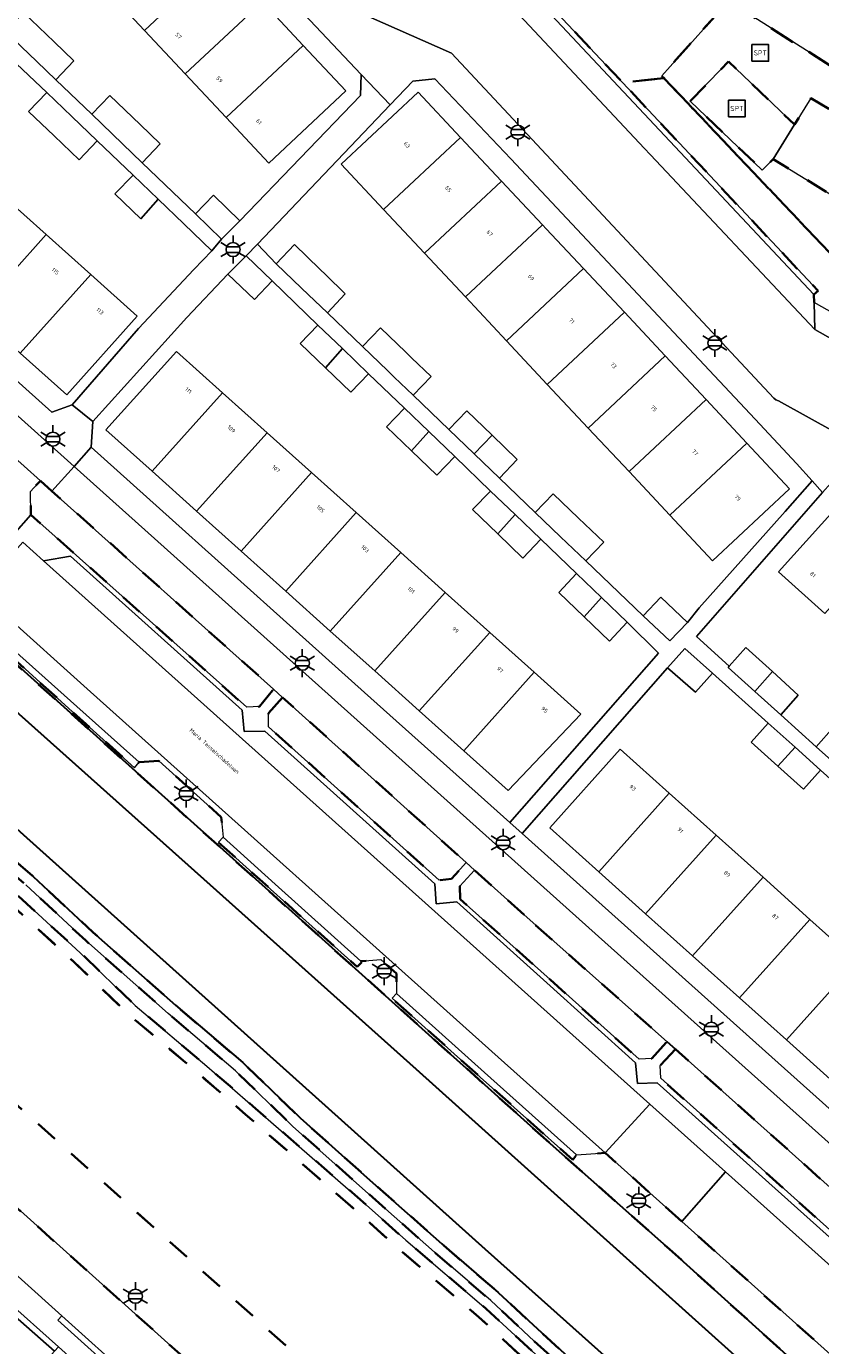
# Model space of a CAD drawing. Extents: x 105780 to 185197, y 477999 to 525027.
# Tile 12 of 256: x 105875 to 105947, y 478491 to 478611. Entities that reach past the tile are written whole.
import ezdxf
from ezdxf.enums import TextEntityAlignment as Align

# ---------------------------------------------------------------- set-up
doc = ezdxf.new("R2010")
doc.units = 0
doc.linetypes.add('XX-HIDDEN', pattern=[4, 2, -2])
for name, color, linetype, lineweight in [('B-GV-GR-MATERIAALGRENS-G', 252, 'XX-HIDDEN', 35), ('B-RO-IE-MEUBILAIR_WEGMEUBILAIR-S', 252, 'Continuous', 25), ('B-RO-IE-TERREINAFSCHEIDING_KUNSTMATIG_HEKWERK-G', 252, 'IE-TERREINAFSCHEIDING-KUNSTMATIG', 18), ('B-WE-GW-WATERGANG_SLOOT_INSTEEK-G', 252, 'Continuous', 30), ('B-XX-KG-KADASTRAAL_BEBOUWING-G', 252, 'Continuous', 20), ('B1-WE-OG-BEBOUWING-T18', 7, 'Continuous', 18), ('B1-WE-OG-TERREIN_ERF-GV', 252, 'Continuous', 18), ('B1-WE-OG-TOPOGRAFIE-T18', 10, 'Continuous', 18), ('B1-WE-VH-VERHARDING_ASFALT-GV', 252, 'Continuous', 18), ('B1-WE-VH-VERHARDING_BEDRIJFSVLOERPLAAT-GV', 252, 'Continuous', 18), ('B1-WE-VH-VERHARDING_BETONSTRAATSTEEN-GV', 252, 'Continuous', 18), ('B1-WE-VH-VERHARDING_HALFVERHARDING_SCHELP-GV', 252, 'Continuous', 18), ('B1-WE-VH-VERHARDING_STRAATBAKSTEEN-GV', 252, 'Continuous', 18), ('B1-WE-VH-VERHARDING_TEGEL-GV', 252, 'Continuous', 18)]:
    doc.layers.add(name, color=color, linetype=linetype, lineweight=lineweight)
doc.styles.add('NLCS-ISO', font='NLCS-ISO.ttf')
doc.styles.add('NLCS-ISO-M200-T18', font='NLCS-ISO.ttf', dxfattribs={"height": 0.36})
doc.linetypes.add('IE-TERREINAFSCHEIDING-KUNSTMATIG', pattern='A,4,[82,NLCS.SHX,S=0.75,R=90,X=0,Y=0],4,-2', length=10)

# ---------------------------------------------------------------- blocks, each defined once
blk = doc.blocks.new('B-SIE-WEG_LICHTMAST-SO')
at = {"ltscale": 0.1}
for p, q in [((0, 1.27), (0, 2.53)), ((-1.1, 0.63), (-2.19, 1.27)), ((1.1, 0.63), (2.19, 1.27)), ((-1.1, -0.63), (-2.19, -1.27)), ((0, -1.27), (0, -2.53)), ((1.1, -0.63), (2.19, -1.27))]:
    blk.add_line(p, q, dxfattribs=at)
at = {"flags": 128}
for points in [[(-1.16, 0.5), (1.16, 0.5)], [(-1.16, -0.5), (1.16, -0.5)]]:
    blk.add_lwpolyline(points, dxfattribs=at)
at = {"ltscale": 0.1}
blk.add_circle((0, 0), 1.27, dxfattribs=at)
at = {"style": 'NLCS-ISO'}
blk.add_attdef('TYPE', text='', height=1.8, dxfattribs=at).set_placement((0, 2.53), align=Align.BOTTOM_CENTER)
blk = doc.blocks.new('SIE-WEG_SPEELTOESTEL-SO')
at = {"flags": 128}
blk.add_lwpolyline([(-0.75, -0.75), (0.75, -0.75), (0.75, 0.75), (-0.75, 0.75)], close=True, dxfattribs=at)
at = {"style": 'NLCS-ISO'}
blk.add_text('SPT', height=0.45, dxfattribs=at).set_placement((0, 0), align=Align.MIDDLE_CENTER)

msp = doc.modelspace()

# ---------------------------------------------------------------- linework, layer by layer
at = {"layer": 'B-GV-GR-MATERIAALGRENS-G', "flags": 128}
for points in [[(105780.506, 478636.414), (105796.22, 478622.549), (105818.044, 478602.819), (105842.98, 478580.275), (105854.618, 478569.962), (105871.911, 478554.639), (105878.8, 478548.455), (105896.693, 478532.392), (105912.084, 478518.576), (105915.655, 478515.37), (105922.433, 478509.285), (105932.907, 478500), (105950.401, 478484.195), (105960.975, 478474.826), (105977.353, 478459.916), (105977.562, 478459.563), (105977.62, 478459.164), (105977.444, 478458.649), (105973.881, 478454.077), (105973.646, 478453.799), (105971.523, 478451.275), (105969.792, 478449.508), (105969.371, 478449.27), (105972.316, 478446.575), (105979.771, 478454.862), (105979.532, 478455.06), (105982.791, 478458.796), (105980.613, 478460.756), (105980.251, 478461.081), (105977.727, 478460.872), (105969.207, 478468.544), (105969.039, 478470.41), (105967.247, 478470.303), (105960.831, 478476.035), (105960.457, 478475.622), (105950.522, 478484.45), (105950.885, 478484.85), (105951.011, 478484.808), (105950.904, 478487.385), (105934.042, 478502.485), (105927.11, 478508.692), (105924.519, 478508.529), (105924.175, 478508.07), (105915.82, 478515.553), (105907.847, 478522.695), (105908.237, 478523.125), (105908.235, 478524.932), (105906.836, 478526.183), (105905.026, 478526.037), (105905.097, 478525.954), (105904.688, 478525.523), (105896.854, 478532.559), (105892.138, 478536.795), (105892.568, 478537.241), (105892.401, 478539.055), (105886.759, 478544.152), (105884.967, 478544.046), (105884.562, 478543.538), (105878.938, 478548.605), (105872.073, 478554.806), (105872.469, 478555.234), (105872.383, 478557.753), (105870.476, 478559.469), (105868.038, 478561.663)], [(105780.506, 478616.879), (105789.509, 478608.798), (105791.983, 478606.873), (105806.752, 478593.176), (105828.969, 478573.488), (105832.613, 478570.571), (105836.637, 478566.77), (105838.537, 478565.373), (105841.612, 478562.69), (105845.133, 478559.448), (105852.706, 478552.518), (105859.693, 478546.342), (105864.947, 478541.591), (105870.145, 478536.896), (105874.728, 478532.955), (105880.149, 478527.897), (105887.611, 478521.302), (105893.675, 478516.132), (105898.845, 478511.129), (105904.91, 478505.736), (105911.673, 478499.727), (105916.759, 478495.34), (105920.699, 478491.679), (105923.801, 478488.856), (105928.273, 478485.307), (105934.812, 478479.075), (105935.93, 478477.901), (105937.942, 478476.253), (105942.19, 478472.508), (105947.164, 478468.204), (105955.185, 478460.938), (105962.004, 478454.818), (105968.426, 478448.78), (105971.647, 478445.831), (105972.125, 478446.362), (105972.316, 478446.575), (105969.371, 478449.27), (105969.106, 478449.513), (105962.68, 478455.554), (105955.855, 478461.681), (105947.827, 478468.953), (105942.848, 478473.261), (105938.59, 478477.015), (105936.611, 478478.636), (105935.52, 478479.782), (105928.93, 478486.062), (105924.449, 478489.619), (105921.376, 478492.415), (105917.426, 478496.085), (105912.331, 478500.48), (105905.574, 478506.483), (105899.526, 478511.863), (105894.348, 478516.872), (105888.267, 478522.057), (105880.822, 478528.637), (105875.395, 478533.7), (105870.806, 478537.646), (105865.617, 478542.333), (105860.359, 478547.087), (105853.375, 478553.261), (105845.809, 478560.185), (105842.279, 478563.435), (105839.164, 478566.154), (105837.279, 478567.54), (105833.27, 478571.326), (105829.633, 478574.236)], [(105780.506, 478614.338), (105783.459, 478611.618), (105794.245, 478602.252), (105797.626, 478599.209), (105807.668, 478589.91), (105813.552, 478584.602), (105820.179, 478579.023), (105826.367, 478573.309), (105834.549, 478566.14), (105837.694, 478563.401), (105845.302, 478556.233), (105850.238, 478551.905), (105861.194, 478542.37), (105867.212, 478536.859), (105879.013, 478526.038), (105883.983, 478521.271), (105890.442, 478515.793), (105894.601, 478512.175), (105904.846, 478503.249), (105908.43, 478500.037), (105915.7, 478493.849), (105920.569, 478489.352), (105925.032, 478485.362), (105929.749, 478481.355), (105934.917, 478476.219), (105940.806, 478470.764), (105947.861, 478464.497), (105950.634, 478461.882), (105955.683, 478457.216), (105960.147, 478453.406), (105965.466, 478448.785), (105970.147, 478444.172), (105970.818, 478444.912), (105966.116, 478449.546), (105960.797, 478454.167), (105956.333, 478457.977), (105951.284, 478462.643), (105948.511, 478465.258), (105941.456, 478471.525), (105935.567, 478476.979), (105930.398, 478482.115), (105925.681, 478486.122), (105921.218, 478490.112), (105916.349, 478494.609), (105909.079, 478500.797), (105905.495, 478504.009), (105895.25, 478512.935), (105891.091, 478516.553), (105884.632, 478522.031), (105879.662, 478526.798), (105867.861, 478537.619), (105861.843, 478543.13), (105850.887, 478552.665)], [(105780.506, 478596.67), (105790.825, 478587.433), (105810.642, 478569.693), (105830.459, 478551.953), (105850.276, 478534.213), (105856.94, 478528.248), (105870.093, 478516.473), (105889.91, 478498.733), (105909.727, 478480.993), (105929.544, 478463.253), (105949.361, 478445.513), (105960.752, 478435.297), (105962.094, 478435.244), (105962.164, 478435.325), (105962.163, 478435.341), (105965.282, 478438.809), (105970.147, 478444.172), (105965.466, 478448.785), (105960.147, 478453.406), (105955.683, 478457.216), (105950.634, 478461.882), (105947.861, 478464.497), (105940.806, 478470.764), (105934.917, 478476.219), (105929.749, 478481.355), (105925.032, 478485.362), (105920.569, 478489.352), (105915.7, 478493.849), (105908.43, 478500.037), (105904.846, 478503.249), (105894.601, 478512.175), (105890.442, 478515.793), (105883.983, 478521.271), (105879.013, 478526.038), (105867.212, 478536.859), (105861.194, 478542.37)], [(105780.506, 478587.534), (105819.094, 478553.022), (105820.455, 478551.805), (105835.676, 478538.115), (105851.489, 478523.898), (105852.359, 478523.116), (105854.18, 478521.478), (105870.393, 478506.901), (105889.919, 478489.395), (105909.736, 478471.655), (105925.608, 478457.496), (105937.813, 478446.55), (105940.798, 478443.874), (105942.674, 478446.072), (105943.775, 478445.111), (105943.36, 478444.665), (105945.384, 478442.591), (105947.287, 478439.054), (105947.921, 478436.736)], [(105948.744, 478435.975), (105955.464, 478435.504), (105960.752, 478435.297), (105949.361, 478445.513), (105929.544, 478463.253), (105909.727, 478480.993), (105889.91, 478498.733), (105870.093, 478516.473), (105856.94, 478528.248), (105855.033, 478526.09), (105822.435, 478555.398)]]:
    msp.add_lwpolyline(points, dxfattribs=at)
for points in [[(105919.553, 478630.513), (105913.404, 478634.267), (105912.294, 478621.137), (105912.185, 478619.855), (105911.937, 478616.726), (105916.429, 478614.744), (105917.104, 478614.023), (105919.923, 478614.089), (105920.288, 478614.431), (105928.677, 478605.488), (105932.425, 478605.882), (105932.217, 478606.101), (105938.255, 478612.859), (105938.707, 478612.572), (105959.538, 478599.356), (105963.018, 478597.24), (105965.579, 478595.683), (105965.719, 478595.922), (105967.988, 478599.314), (105968.39, 478599.915)], [(105961.632, 478595.056), (105958.199, 478597.216), (105956.917, 478595.108), (105951.651, 478598.484), (105951.605, 478598.408), (105949.121, 478594.367), (105942.3, 478598.559), (105941.298, 478597.575), (105934.795, 478603.797), (105938.254, 478607.41), (105944.226, 478601.693), (105945.703, 478604.097), (105952.525, 478599.905), (105953.357, 478601.269), (105958.623, 478597.893), (105959.538, 478599.356), (105938.707, 478612.572), (105938.255, 478612.859), (105932.217, 478606.101), (105932.425, 478605.882), (105932.488, 478605.815), (105934.598, 478603.591), (105949.677, 478587.697), (105951.485, 478586.696), (105952.688, 478585.992), (105953.007, 478586.577), (105954.513, 478589.345), (105956.358, 478588.341), (105954.867, 478585.602), (105954.502, 478584.931), (105957.607, 478583.113), (105967.759, 478573.942), (105967.809, 478573.997), (105979.423, 478586.884), (105968.542, 478593.945), (105967.406, 478594.682), (105967.248, 478594.488), (105966.535, 478593.386), (105965.884, 478592.38)], [(105934.598, 478603.591), (105932.488, 478605.815), (105932.425, 478605.882), (105928.677, 478605.488), (105946.344, 478586.656), (105945.98, 478586.313), (105945.996, 478585.609), (105947.876, 478584.549), (105949.623, 478583.564), (105950.958, 478582.811), (105952.688, 478585.992), (105951.485, 478586.696), (105949.677, 478587.697)], [(105877.1, 478568.555), (105876.054, 478569.491), (105875.793, 478569.212), (105875.168, 478568.503), (105875.194, 478566.401), (105894.707, 478548.996), (105895.861, 478549.062), (105897.135, 478550.629)], [(105897.948, 478549.896), (105896.665, 478548.461), (105896.667, 478547.237), (105912.088, 478533.361), (105913.21, 478533.493), (105914.536, 478534.955)], [(105919.795, 478530.219), (105915.289, 478534.278), (105913.969, 478532.822), (105914.008, 478531.639), (105922.122, 478524.371), (105930.165, 478517.168), (105931.328, 478517.244), (105932.701, 478518.758)], [(105933.448, 478518.094), (105932.076, 478516.602), (105932.123, 478515.447), (105952.111, 478497.521), (105953.224, 478497.642), (105954.596, 478499.176)]]:
    msp.add_lwpolyline(points, close=True, dxfattribs=at)
at = {"layer": 'B-RO-IE-TERREINAFSCHEIDING_KUNSTMATIG_HEKWERK-G', "flags": 128}
msp.add_lwpolyline([(105964.836, 478594.442), (105965.565, 478595.568), (105938.255, 478612.859), (105932.217, 478606.101), (105949.677, 478587.697), (105952.688, 478585.992), (105953.438, 478587.482)], dxfattribs=at)
at = {"layer": 'B-WE-GW-WATERGANG_SLOOT_INSTEEK-G', "flags": 128}
for points in [[(105780.506, 478621.668), (105792.497, 478610.911), (105805.236, 478599.405), (105835.763, 478572.217), (105903.277, 478511.647), (105916.259, 478500), (105944.555, 478474.693), (105966.967, 478454.514), (105969.208, 478452.682), (105971.687, 478455.556), (105974.176, 478458.442), (105967.617, 478464.499), (105928.137, 478500), (105910.009, 478516.259), (105890.84, 478533.452), (105839.296, 478579.498), (105781.4, 478631.424), (105780.506, 478632.221)], [(105839.296, 478579.498), (105890.84, 478533.452), (105910.009, 478516.259), (105928.137, 478500), (105967.617, 478464.499), (105974.176, 478458.442), (105971.687, 478455.556), (105973.646, 478453.799), (105973.881, 478454.077), (105977.444, 478458.649), (105977.62, 478459.164), (105977.562, 478459.563), (105977.353, 478459.916), (105960.975, 478474.826), (105950.401, 478484.195), (105932.907, 478500), (105922.433, 478509.285), (105915.655, 478515.37), (105912.084, 478518.576), (105896.693, 478532.392), (105878.8, 478548.455), (105871.911, 478554.639)], [(105944.555, 478474.693), (105916.259, 478500), (105903.277, 478511.647), (105835.763, 478572.217)], [(105870.806, 478537.646), (105875.395, 478533.7), (105880.822, 478528.637), (105888.267, 478522.057), (105894.348, 478516.872), (105899.526, 478511.863), (105905.574, 478506.483), (105912.331, 478500.48), (105917.426, 478496.085), (105921.376, 478492.415), (105924.449, 478489.619)]]:
    msp.add_lwpolyline(points, dxfattribs=at)
at = {"layer": 'B-XX-KG-KADASTRAAL_BEBOUWING-G', "flags": 128}
for points in [[(105892.432, 478616.735), (105888.731, 478620.688), (105881.767, 478614.167), (105885.467, 478610.215)], [(105896.118, 478612.798), (105892.432, 478616.735), (105885.467, 478610.215), (105889.153, 478606.278)], [(105899.808, 478608.857), (105896.118, 478612.798), (105889.153, 478606.278), (105892.845, 478602.335)], [(105872.895, 478610.12), (105875.717, 478607.41), (105877.453, 478605.742), (105879.088, 478607.444), (105877.293, 478609.167), (105874.529, 478611.821)], [(105899.808, 478608.857), (105892.845, 478602.335), (105896.705, 478598.212), (105903.67, 478604.732)], [(105878.883, 478602.429), (105876.62, 478604.589), (105874.99, 478602.883), (105877.305, 478600.669), (105879.565, 478598.508), (105881.198, 478600.218)], [(105880.698, 478602.624), (105883.48, 478599.952), (105885.256, 478598.246), (105886.893, 478599.95), (105885.058, 478601.712), (105882.334, 478604.327)], [(105914.037, 478600.529), (105910.2, 478604.627), (105903.235, 478598.106), (105907.072, 478594.008)], [(105917.737, 478596.576), (105914.037, 478600.529), (105907.072, 478594.008), (105910.772, 478590.055)], [(105884.429, 478597.132), (105882.796, 478595.419), (105885.131, 478593.182), (105886.702, 478594.934)], [(105921.438, 478592.624), (105917.737, 478596.576), (105910.772, 478590.055), (105914.473, 478586.103)], [(105876.56, 478591.752), (105872.54, 478595.356), (105866.17, 478588.255), (105870.21, 478584.632)], [(105890.079, 478593.612), (105892.438, 478591.327), (105894.068, 478593.004), (105891.711, 478595.323)], [(105925.138, 478588.671), (105921.766, 478592.274), (105921.438, 478592.624), (105914.473, 478586.103), (105918.173, 478582.151)], [(105880.605, 478588.125), (105876.56, 478591.752), (105870.21, 478584.632), (105874.236, 478581.022)], [(105897.365, 478589.101), (105899.669, 478586.894), (105900.266, 478586.322), (105901.999, 478584.662), (105903.603, 478586.379), (105901.854, 478588.092), (105901.318, 478588.616), (105899.033, 478590.853)], [(105892.984, 478588.167), (105895.412, 478585.874), (105896.991, 478587.563), (105894.642, 478589.838)], [(105928.839, 478584.719), (105925.138, 478588.671), (105918.173, 478582.151), (105921.873, 478578.198)], [(105880.605, 478588.125), (105874.236, 478581.022), (105878.439, 478577.252), (105884.809, 478584.354)], [(105932.539, 478580.766), (105928.839, 478584.719), (105921.873, 478578.198), (105925.574, 478574.245)], [(105901.146, 478583.566), (105899.539, 478581.896), (105901.812, 478579.705), (105903.363, 478581.434)], [(105905.174, 478581.612), (105907.464, 478579.412), (105908.034, 478578.865), (105909.754, 478577.213), (105911.379, 478578.905), (105909.601, 478580.614), (105909.09, 478581.105), (105906.801, 478583.306)], [(105892.517, 478577.442), (105888.341, 478581.187), (105881.972, 478574.084), (105886.147, 478570.34)], [(105903.363, 478581.434), (105901.812, 478579.705), (105904.111, 478577.489), (105905.723, 478579.164)], [(105936.224, 478576.83), (105932.539, 478580.766), (105925.574, 478574.245), (105929.26, 478570.308)], [(105896.543, 478573.831), (105892.517, 478577.442), (105886.147, 478570.34), (105890.173, 478566.729)], [(105939.915, 478572.888), (105936.224, 478576.83), (105929.26, 478570.308), (105932.951, 478566.367)], [(105908.966, 478576.045), (105907.351, 478574.366), (105909.605, 478572.193), (105911.163, 478573.931)], [(105914.609, 478575.801), (105912.984, 478574.11), (105915.263, 478571.921), (105916.887, 478573.611)], [(105900.569, 478570.22), (105896.543, 478573.831), (105890.173, 478566.729), (105894.2, 478563.118)], [(105911.163, 478573.931), (105909.605, 478572.193), (105911.887, 478569.993), (105913.506, 478571.677)], [(105916.887, 478573.611), (105915.263, 478571.921), (105917.542, 478569.732), (105919.165, 478571.421)], [(105939.915, 478572.888), (105932.951, 478566.367), (105936.811, 478562.243), (105943.777, 478568.763)], [(105904.596, 478566.609), (105900.569, 478570.22), (105894.2, 478563.118), (105898.226, 478559.507)], [(105916.749, 478568.557), (105915.126, 478566.87), (105917.397, 478564.682), (105918.963, 478566.428)], [(105924.692, 478566.11), (105922.41, 478568.303), (105920.788, 478566.614), (105923.071, 478564.422), (105925.353, 478562.229), (105926.974, 478563.917)], [(105953.324, 478564.593), (105949.151, 478568.339), (105942.763, 478561.25), (105946.953, 478557.494)], [(105908.622, 478562.998), (105904.596, 478566.609), (105898.226, 478559.507), (105902.253, 478555.896)], [(105918.963, 478566.428), (105917.397, 478564.682), (105919.662, 478562.498), (105921.29, 478564.19)], [(105912.648, 478559.387), (105908.622, 478562.998), (105902.253, 478555.896), (105906.279, 478552.285)], [(105924.5, 478561.102), (105922.902, 478559.375), (105925.2, 478557.182), (105926.763, 478558.924)], [(105916.675, 478555.776), (105912.648, 478559.387), (105906.279, 478552.285), (105910.306, 478548.674)], [(105926.763, 478558.924), (105925.2, 478557.182), (105927.497, 478554.99), (105929.085, 478556.689)], [(105930.529, 478557.257), (105932.944, 478554.994), (105934.548, 478556.658), (105932.143, 478558.948)], [(105920.688, 478552.177), (105916.675, 478555.776), (105910.306, 478548.674), (105914.319, 478545.075)], [(105932.733, 478552.555), (105935.261, 478550.354), (105936.806, 478552.075), (105934.297, 478554.314)], [(105938.323, 478552.705), (105938.233, 478552.604), (105940.621, 478550.438), (105942.222, 478552.223), (105939.822, 478554.391)], [(105920.688, 478552.177), (105914.319, 478545.075), (105918.339, 478541.47), (105924.916, 478548.385)], [(105942.222, 478552.223), (105940.621, 478550.438), (105942.975, 478548.303), (105944.564, 478550.108)], [(105941.837, 478547.562), (105940.292, 478545.84), (105942.721, 478543.662), (105944.265, 478545.384)], [(105946.182, 478545.432), (105948.653, 478543.219), (105950.928, 478541.183), (105952.528, 478542.971), (105950.257, 478545.007), (105947.784, 478547.222)], [(105944.265, 478545.384), (105942.721, 478543.662), (105945.019, 478541.6), (105946.563, 478543.322)], [(105932.889, 478541.236), (105928.459, 478545.208), (105922.09, 478538.106), (105926.52, 478534.133)], [(105937.132, 478537.43), (105932.889, 478541.236), (105926.52, 478534.133), (105930.763, 478530.328)], [(105941.376, 478533.625), (105937.132, 478537.43), (105930.763, 478530.328), (105935.006, 478526.522)], [(105945.619, 478529.819), (105941.376, 478533.625), (105935.006, 478526.522), (105939.25, 478522.716)], [(105949.863, 478526.013), (105945.619, 478529.819), (105939.25, 478522.716), (105943.493, 478518.911)], [(105954.106, 478522.208), (105949.863, 478526.013), (105943.493, 478518.911), (105947.736, 478515.105)]]:
    msp.add_lwpolyline(points, close=True, dxfattribs=at)
at = {"layer": 'B1-WE-OG-TERREIN_ERF-GV', "flags": 128}
for points in [[(105863.128, 478634.075), (105870.091, 478640.596), (105873.929, 478636.497), (105877.629, 478632.545), (105881.33, 478628.592), (105885.03, 478624.64), (105888.731, 478620.688), (105892.432, 478616.735), (105896.118, 478612.798), (105899.808, 478608.857), (105903.67, 478604.732), (105896.705, 478598.212), (105892.845, 478602.335), (105889.153, 478606.278), (105885.467, 478610.215), (105881.767, 478614.167), (105878.066, 478618.12), (105874.366, 478622.072), (105870.665, 478626.025), (105866.965, 478629.977)], [(105860.474, 478606.177), (105864.505, 478602.562), (105868.52, 478598.962), (105872.54, 478595.356), (105876.56, 478591.752), (105880.605, 478588.125), (105884.809, 478584.354), (105878.439, 478577.252), (105874.236, 478581.022), (105870.21, 478584.632), (105866.17, 478588.255), (105862.15, 478591.86), (105858.136, 478595.46), (105854.105, 478599.075), (105850.074, 478602.69), (105846.044, 478606.305), (105841.864, 478610.053), (105848.233, 478617.155), (105852.413, 478613.407), (105856.443, 478609.792)], [(105918.588, 478598.589), (105911.704, 478605.835), (105909.706, 478605.623), (105907.662, 478603.475), (105895.682, 478590.883), (105897.365, 478589.101), (105899.033, 478590.853), (105901.318, 478588.616), (105901.854, 478588.092), (105903.603, 478586.379), (105901.999, 478584.662), (105905.174, 478581.612), (105906.801, 478583.306), (105909.09, 478581.105), (105909.601, 478580.614), (105911.379, 478578.905), (105909.754, 478577.213), (105912.984, 478574.11), (105914.609, 478575.801), (105916.887, 478573.611), (105919.165, 478571.421), (105917.542, 478569.732), (105920.788, 478566.614), (105922.41, 478568.303), (105924.692, 478566.11), (105926.974, 478563.917), (105925.353, 478562.229), (105930.529, 478557.257), (105932.143, 478558.948), (105934.548, 478556.658), (105935.591, 478558.004), (105943.389, 478566.69), (105945.816, 478569.467), (105944.41, 478571.033), (105940.654, 478575.042)], [(105932.951, 478566.367), (105929.26, 478570.308), (105925.574, 478574.245), (105921.873, 478578.198), (105918.173, 478582.151), (105914.473, 478586.103), (105910.772, 478590.055), (105907.072, 478594.008), (105903.235, 478598.106), (105910.2, 478604.627), (105914.037, 478600.529), (105917.737, 478596.576), (105921.438, 478592.624), (105921.766, 478592.274), (105925.138, 478588.671), (105928.839, 478584.719), (105932.539, 478580.766), (105936.224, 478576.83), (105939.915, 478572.888), (105943.777, 478568.763), (105936.811, 478562.243)], [(105905.723, 478579.164), (105904.111, 478577.489), (105901.812, 478579.705), (105899.539, 478581.896), (105901.146, 478583.566), (105896.991, 478587.563), (105895.412, 478585.874), (105892.984, 478588.167), (105889.303, 478584.252), (105880.805, 478574.84), (105880.651, 478572.518), (105905.341, 478550.328), (105918.487, 478538.588), (105931.917, 478553.902), (105929.085, 478556.689), (105927.497, 478554.99), (105925.2, 478557.182), (105922.902, 478559.375), (105924.5, 478561.102), (105921.29, 478564.19), (105919.662, 478562.498), (105917.397, 478564.682), (105915.126, 478566.87), (105916.749, 478568.557), (105913.506, 478571.677), (105911.887, 478569.993), (105909.605, 478572.193), (105907.351, 478574.366), (105908.966, 478576.045)], [(105904.596, 478566.609), (105908.622, 478562.998), (105912.648, 478559.387), (105916.675, 478555.776), (105920.688, 478552.177), (105924.916, 478548.385), (105918.339, 478541.47), (105914.319, 478545.075), (105910.306, 478548.674), (105906.279, 478552.285), (105902.253, 478555.896), (105898.226, 478559.507), (105894.2, 478563.118), (105890.173, 478566.729), (105886.147, 478570.34), (105881.972, 478574.084), (105888.341, 478581.187), (105892.517, 478577.442), (105896.543, 478573.831), (105900.569, 478570.22)]]:
    msp.add_lwpolyline(points, close=True, dxfattribs=at)
for points in [[(105869.665, 478613.224), (105872.895, 478610.12), (105874.529, 478611.821), (105877.293, 478609.167), (105879.088, 478607.444), (105877.453, 478605.742), (105880.698, 478602.624), (105882.334, 478604.327), (105885.058, 478601.712), (105886.893, 478599.95), (105885.256, 478598.246), (105890.079, 478593.612), (105891.711, 478595.323), (105894.068, 478593.004), (105904.989, 478604.322), (105905.059, 478606.228), (105880.355, 478632.421)], [(105853.815, 478596.548), (105877.093, 478575.672), (105878.925, 478576.345), (105884.935, 478583.254), (105889.934, 478588.577), (105891.553, 478590.265), (105891.547, 478590.271), (105889.005, 478592.708), (105886.702, 478594.934), (105885.131, 478593.182), (105882.796, 478595.419), (105884.429, 478597.132), (105881.198, 478600.218), (105879.565, 478598.508), (105877.305, 478600.669), (105874.99, 478602.883), (105876.62, 478604.589), (105873.365, 478607.697)], [(105946.759, 478568.417), (105935.372, 478555.399), (105938.323, 478552.705), (105939.822, 478554.391), (105942.222, 478552.223), (105944.564, 478550.108), (105942.975, 478548.303), (105946.182, 478545.432), (105947.784, 478547.222)], [(105946.953, 478557.494), (105942.763, 478561.25), (105949.151, 478568.339)], [(105949.72, 478540.49), (105946.563, 478543.322), (105945.019, 478541.6), (105942.721, 478543.662), (105940.292, 478545.84), (105941.837, 478547.562), (105936.806, 478552.075), (105935.261, 478550.354), (105932.733, 478552.555), (105919.598, 478537.581), (105942.176, 478517.366), (105981.157, 478482.465)], [(105947.736, 478515.105), (105943.493, 478518.911), (105939.25, 478522.716), (105935.006, 478526.522), (105930.763, 478530.328), (105926.52, 478534.133), (105922.09, 478538.106), (105928.459, 478545.208), (105932.889, 478541.236), (105937.132, 478537.43), (105941.376, 478533.625), (105945.619, 478529.819), (105949.863, 478526.013)]]:
    msp.add_lwpolyline(points, dxfattribs=at)
at = {"layer": 'B1-WE-VH-VERHARDING_ASFALT-GV', "flags": 128}
msp.add_lwpolyline([(105818.351, 478621.237), (105834.996, 478606.336), (105835.704, 478605.654), (105852.377, 478590.676), (105853.101, 478590.027), (105874.585, 478570.805), (105876.054, 478569.491), (105877.1, 478568.555), (105879.093, 478570.78), (105865.053, 478583.364), (105852.588, 478594.484), (105809.254, 478633.371)], dxfattribs=at)
for points in [[(105927.084, 478527.766), (105879.093, 478570.78), (105877.1, 478568.555), (105897.135, 478550.629), (105897.948, 478549.896), (105914.536, 478534.955), (105915.289, 478534.278), (105919.795, 478530.219), (105932.701, 478518.758), (105933.448, 478518.094), (105954.596, 478499.176), (105955.331, 478498.518), (105977.481, 478478.653), (105977.355, 478478.494), (105978.095, 478477.823), (105980.409, 478479.971)], [(105876.335, 478562.25), (105874.474, 478563.918), (105870.476, 478559.469), (105872.383, 478557.753), (105880.582, 478550.403), (105917.444, 478517.357), (105927.11, 478508.692), (105931.152, 478513.111), (105919.555, 478523.507)], [(105937.994, 478506.979), (105934.042, 478502.485), (105950.904, 478487.385), (105980.251, 478461.081), (105980.613, 478460.756), (105984.566, 478465.237), (105983.659, 478466.045)]]:
    msp.add_lwpolyline(points, close=True, dxfattribs=at)
at = {"layer": 'B1-WE-VH-VERHARDING_BEDRIJFSVLOERPLAAT-GV', "flags": 128}
msp.add_lwpolyline([(105877.976, 478493.975), (105877.622, 478493.578), (105883.937, 478487.9), (105884.291, 478488.297)], close=True, dxfattribs=at)
at = {"layer": 'B1-WE-VH-VERHARDING_BETONSTRAATSTEEN-GV', "flags": 128}
msp.add_lwpolyline([(105902.103, 478613.101), (105913.226, 478608.137), (105942.343, 478576.956), (105942.532, 478576.802), (105942.775, 478576.709), (105950.558, 478572.404), (105951.183, 478571.947), (105951.63, 478571.551), (105967.853, 478557.157), (105970.972, 478560.805), (105972.478, 478562.566), (105972.242, 478562.621), (105968.973, 478565.519), (105955.476, 478577.484), (105954.333, 478578.497), (105946.053, 478583.166), (105931.204, 478598.953), (105930.624, 478599.57), (105917.104, 478614.023)], dxfattribs=at)
for points in [[(105919.923, 478614.089), (105917.104, 478614.023), (105930.624, 478599.57), (105931.204, 478598.953), (105946.053, 478583.166), (105945.996, 478585.609), (105945.98, 478586.313)], [(105896.332, 478546.848), (105894.48, 478546.795), (105894.28, 478548.727), (105878.761, 478562.655), (105876.335, 478562.25), (105919.555, 478523.507), (105931.152, 478513.111), (105937.994, 478506.979), (105983.659, 478466.045), (105983.644, 478468.742), (105975.974, 478475.422), (105975.19, 478476.126), (105973.332, 478477.797), (105953.715, 478495.429), (105951.882, 478495.358), (105951.706, 478497.214), (105931.818, 478515.031), (105930.023, 478514.981), (105929.846, 478516.856), (105921.83, 478524.081), (105913.704, 478531.404), (105911.838, 478531.236), (105911.702, 478533.037)], [(105880.582, 478550.403), (105872.383, 478557.753), (105872.469, 478555.234), (105879.359, 478549.066), (105884.967, 478544.046), (105886.759, 478544.152), (105892.401, 478539.055), (105892.568, 478537.241), (105897.28, 478533.003), (105905.026, 478526.037), (105906.836, 478526.183), (105908.235, 478524.932), (105908.237, 478523.125), (105916.206, 478515.981), (105924.519, 478508.529), (105927.11, 478508.692), (105917.444, 478517.357)], [(105931.152, 478513.111), (105927.11, 478508.692), (105934.042, 478502.485), (105937.994, 478506.979)], [(105858.287, 478477.1), (105873.546, 478494.129), (105877.324, 478490.768), (105877.678, 478491.164), (105872.91, 478495.439), (105858.571, 478479.458), (105856.582, 478477.225), (105856.486, 478477.313), (105853.734, 478474.285), (105858.663, 478469.95), (105862.058, 478473.737)], [(105877.324, 478490.768), (105873.546, 478494.129), (105858.287, 478477.1), (105862.058, 478473.737)]]:
    msp.add_lwpolyline(points, close=True, dxfattribs=at)
at = {"layer": 'B1-WE-VH-VERHARDING_HALFVERHARDING_SCHELP-GV', "flags": 128}
for points in [[(105867.861, 478537.619), (105879.662, 478526.798), (105884.632, 478522.031), (105891.091, 478516.553), (105895.25, 478512.935), (105905.495, 478504.009), (105909.079, 478500.797), (105916.349, 478494.609), (105921.218, 478490.112)], [(105923.801, 478488.856), (105920.699, 478491.679), (105916.759, 478495.34), (105911.673, 478499.727), (105904.91, 478505.736), (105898.845, 478511.129), (105893.675, 478516.132), (105887.611, 478521.302), (105880.149, 478527.897), (105874.728, 478532.955)]]:
    msp.add_lwpolyline(points, dxfattribs=at)
at = {"layer": 'B1-WE-VH-VERHARDING_STRAATBAKSTEEN-GV', "flags": 128}
for points in [[(105939.051, 478439.262), (105934.589, 478443.282), (105922.675, 478453.917), (105906.425, 478468.497), (105886.799, 478486.043), (105884.291, 478488.297), (105883.937, 478487.9), (105877.622, 478493.578), (105877.976, 478493.975), (105866.425, 478504.36), (105851.117, 478518.059), (105848.432, 478520.462), (105832.596, 478534.634), (105817.652, 478548.14), (105798.771, 478564.984), (105780.506, 478581.354)], [(105780.506, 478578.395), (105797.301, 478563.397), (105817.298, 478545.416), (105830.977, 478533.033), (105864.354, 478503.112), (105872.91, 478495.439), (105877.678, 478491.164), (105881.983, 478487.304), (105885.1, 478484.508), (105886.872, 478482.923), (105905.376, 478466.365), (105920.636, 478452.692), (105932.075, 478442.37), (105938.356, 478436.87), (105939.995, 478438.229)]]:
    msp.add_lwpolyline(points, dxfattribs=at)
msp.add_lwpolyline([(105854.18, 478521.478), (105851.117, 478518.059), (105866.425, 478504.36), (105877.976, 478493.975), (105884.291, 478488.297), (105886.799, 478486.043), (105906.425, 478468.497), (105922.675, 478453.917), (105934.589, 478443.282), (105939.051, 478439.262), (105942.159, 478442.653), (105940.798, 478443.874), (105937.813, 478446.55), (105925.608, 478457.496), (105909.736, 478471.655), (105889.919, 478489.395), (105870.393, 478506.901)], close=True, dxfattribs=at)
at = {"layer": 'B1-WE-VH-VERHARDING_TEGEL-GV', "flags": 128}
for points in [[(105839.063, 478609.891), (105837.863, 478610.854), (105821.361, 478625.625), (105800.003, 478644.842), (105794.358, 478649.921), (105791.808, 478644.172), (105791.792, 478643.923), (105791.996, 478643.72), (105793.242, 478643.239), (105797.332, 478641.381), (105801.689, 478639.035), (105803.847, 478637.685), (105805.637, 478636.446), (105809.254, 478633.371), (105852.588, 478594.484), (105865.053, 478583.364), (105879.093, 478570.78), (105880.651, 478572.518), (105880.805, 478574.84), (105878.925, 478576.345), (105877.093, 478575.672), (105853.815, 478596.548), (105851.038, 478599.059)], [(105928.677, 478605.488), (105920.288, 478614.431), (105919.923, 478614.089), (105945.98, 478586.313), (105946.344, 478586.656)], [(105938.254, 478607.41), (105934.795, 478603.797), (105941.298, 478597.575), (105942.3, 478598.559), (105944.226, 478601.693)], [(105895.682, 478590.883), (105907.662, 478603.475), (105905.059, 478606.228), (105904.989, 478604.322), (105894.068, 478593.004), (105892.438, 478591.327), (105891.547, 478590.271), (105891.553, 478590.265), (105889.934, 478588.577), (105884.935, 478583.254), (105878.925, 478576.345), (105880.805, 478574.84), (105889.303, 478584.252), (105892.984, 478588.167), (105894.642, 478589.838)], [(105952.525, 478599.905), (105945.703, 478604.097), (105944.226, 478601.693), (105942.3, 478598.559), (105949.121, 478594.367), (105951.605, 478598.408), (105951.651, 478598.484)], [(105952.787, 478581.78), (105950.958, 478582.811), (105949.623, 478583.564), (105947.876, 478584.549), (105945.996, 478585.609), (105946.053, 478583.166), (105954.333, 478578.497), (105955.476, 478577.484), (105958.561, 478577.556), (105955.559, 478580.217)], [(105919.598, 478537.581), (105918.487, 478538.588), (105905.341, 478550.328), (105880.651, 478572.518), (105879.093, 478570.78), (105927.084, 478527.766), (105980.409, 478479.971), (105981.927, 478481.711), (105982.703, 478482.548), (105981.157, 478482.465), (105942.176, 478517.366)], [(105872.469, 478555.234), (105872.073, 478554.806), (105878.938, 478548.605), (105884.562, 478543.538), (105884.967, 478544.046), (105879.359, 478549.066)], [(105892.568, 478537.241), (105892.138, 478536.795), (105896.854, 478532.559), (105904.688, 478525.523), (105905.097, 478525.954), (105905.026, 478526.037), (105897.28, 478533.003)], [(105908.237, 478523.125), (105907.847, 478522.695), (105915.82, 478515.553), (105924.175, 478508.07), (105924.519, 478508.529), (105916.206, 478515.981)]]:
    msp.add_lwpolyline(points, close=True, dxfattribs=at)
for points in [[(105880.355, 478632.421), (105905.059, 478606.228), (105907.662, 478603.475), (105909.706, 478605.623), (105911.704, 478605.835), (105918.588, 478598.589), (105940.654, 478575.042), (105944.41, 478571.033), (105945.816, 478569.467), (105946.759, 478568.417), (105948.25, 478570.121), (105950.191, 478569.929), (105963.256, 478558.08), (105979.188, 478543.846), (106000, 478525.251)], [(105868.809, 478612.048), (105871.073, 478609.886), (105873.365, 478607.697), (105876.62, 478604.589), (105878.883, 478602.429), (105881.198, 478600.218), (105884.429, 478597.132), (105886.702, 478594.934), (105889.005, 478592.708), (105891.547, 478590.271), (105892.438, 478591.327), (105890.079, 478593.612), (105885.256, 478598.246), (105883.48, 478599.952), (105880.698, 478602.624), (105877.453, 478605.742), (105875.717, 478607.41), (105872.895, 478610.12), (105869.665, 478613.224)], [(106000, 478528.342), (105987.573, 478539.438), (105967.853, 478557.157), (105951.63, 478571.551), (105951.183, 478571.947), (105950.558, 478572.404), (105942.775, 478576.709), (105942.532, 478576.802), (105942.343, 478576.956), (105913.226, 478608.137), (105902.103, 478613.101)], [(105948.653, 478543.219), (105946.182, 478545.432), (105942.975, 478548.303), (105940.621, 478550.438), (105938.233, 478552.604), (105938.323, 478552.705), (105935.372, 478555.399), (105946.759, 478568.417), (105945.816, 478569.467), (105943.389, 478566.69), (105935.591, 478558.004), (105934.548, 478556.658), (105932.944, 478554.994), (105930.529, 478557.257), (105925.353, 478562.229), (105923.071, 478564.422), (105920.788, 478566.614), (105917.542, 478569.732), (105915.263, 478571.921), (105912.984, 478574.11), (105909.754, 478577.213), (105908.034, 478578.865), (105907.464, 478579.412), (105905.174, 478581.612), (105901.999, 478584.662), (105900.266, 478586.322), (105899.669, 478586.894), (105897.365, 478589.101), (105895.682, 478590.883), (105894.642, 478589.838), (105896.991, 478587.563), (105901.146, 478583.566), (105903.363, 478581.434), (105905.723, 478579.164), (105908.966, 478576.045), (105911.163, 478573.931), (105913.506, 478571.677), (105916.749, 478568.557), (105918.963, 478566.428), (105921.29, 478564.19), (105924.5, 478561.102), (105926.763, 478558.924), (105929.085, 478556.689), (105931.917, 478553.902), (105918.487, 478538.588), (105919.598, 478537.581), (105932.733, 478552.555), (105934.297, 478554.314), (105936.806, 478552.075), (105941.837, 478547.562), (105944.265, 478545.384), (105946.563, 478543.322), (105949.72, 478540.49)], [(105873.639, 478564.666), (105875.194, 478566.401), (105875.168, 478568.503), (105875.793, 478569.212), (105876.054, 478569.491), (105874.585, 478570.805)], [(105952.111, 478497.521), (105932.123, 478515.447), (105932.076, 478516.602), (105933.448, 478518.094), (105932.701, 478518.758), (105931.328, 478517.244), (105930.165, 478517.168), (105922.122, 478524.371), (105914.008, 478531.639), (105913.969, 478532.822), (105915.289, 478534.278), (105914.536, 478534.955), (105913.21, 478533.493), (105912.088, 478533.361), (105896.667, 478547.237), (105896.665, 478548.461), (105897.948, 478549.896), (105897.135, 478550.629), (105895.861, 478549.062), (105894.707, 478548.996), (105875.194, 478566.401), (105873.639, 478564.666)], [(105874.474, 478563.918), (105876.335, 478562.25), (105878.761, 478562.655), (105894.28, 478548.727), (105894.48, 478546.795), (105896.332, 478546.848), (105911.702, 478533.037), (105911.838, 478531.236), (105913.704, 478531.404), (105921.83, 478524.081), (105929.846, 478516.856), (105930.023, 478514.981), (105931.818, 478515.031), (105951.706, 478497.214), (105951.882, 478495.358), (105953.715, 478495.429), (105973.332, 478477.797)]]:
    msp.add_lwpolyline(points, dxfattribs=at)

# ---------------------------------------------------------------- block references
at = {"layer": 'B-RO-IE-MEUBILAIR_WEGMEUBILAIR-S'}
for p in [(105941.124, 478608.177), (105939.01, 478603.149)]:
    msp.add_blockref('SIE-WEG_SPEELTOESTEL-SO', p, dxfattribs=at)
at = {"layer": 'B-RO-IE-MEUBILAIR_WEGMEUBILAIR-S', "xscale": 0.5, "yscale": 0.5, "zscale": 0.5}
for p in [(105919.212, 478601.006), (105893.466, 478590.389), (105937.019, 478581.941), (105877.189, 478573.244), (105899.729, 478552.985), (105889.234, 478541.191), (105917.886, 478536.739), (105907.123, 478525.132), (105936.702, 478519.893), (105930.138, 478504.37), (105884.643, 478495.74)]:
    msp.add_blockref('B-SIE-WEG_LICHTMAST-SO', p, dxfattribs=at)

# ---------------------------------------------------------------- texts
at = {"layer": 'B1-WE-OG-BEBOUWING-T18', "style": 'NLCS-ISO-M200-T18'}
for s, rotation, p in [('57', 313.1, (105888.535, 478609.719)), ('59', 313.1, (105892.235, 478605.767)), ('61', 313.1, (105895.808, 478601.951)), ('63', 313.1, (105909.184, 478599.86)), ('65', 313.1, (105912.923, 478595.865)), ('67', 313.1, (105916.666, 478591.868)), ('115', 318.1, (105877.405, 478588.44)), ('69', 313.1, (105920.416, 478587.863)), ('113', 318.1, (105881.436, 478584.825)), ('71', 313.1, (105924.086, 478583.942)), ('73', 313.1, (105927.856, 478579.915)), ('111', 318.1, (105889.436, 478577.651)), ('75', 313.1, (105931.497, 478576.026)), ('109', 318.1, (105893.322, 478574.167)), ('77', 313.1, (105935.229, 478572.041)), ('107', 318.1, (105897.348, 478570.556)), ('79', 313.1, (105939.073, 478567.935)), ('105', 318.1, (105901.374, 478566.945)), ('103', 318.1, (105905.401, 478563.334)), ('81', 318.1, (105945.882, 478561.006)), ('101', 318.1, (105909.568, 478559.596)), ('99', 318.1, (105913.578, 478556)), ('97', 318.1, (105917.605, 478552.388)), ('95', 318.1, (105921.631, 478548.778)), ('93', 318.1, (105929.587, 478541.721)), ('91', 317.7, (105933.905, 478537.886)), ('89', 317.7, (105938.127, 478533.931)), ('87', 316.3, (105942.486, 478530.053))]:
    msp.add_text(s, height=0.36, rotation=rotation, dxfattribs=at).set_placement(p, align=Align.MIDDLE)
at = {"layer": 'B1-WE-OG-TOPOGRAFIE-T18', "style": 'NLCS-ISO-M200-T18'}
msp.add_text('Maria Tesselschadelaan', height=0.36, rotation=318, dxfattribs=at).set_placement((105891.784, 478545.041), align=Align.MIDDLE)

doc.saveas('drawing.dxf')
